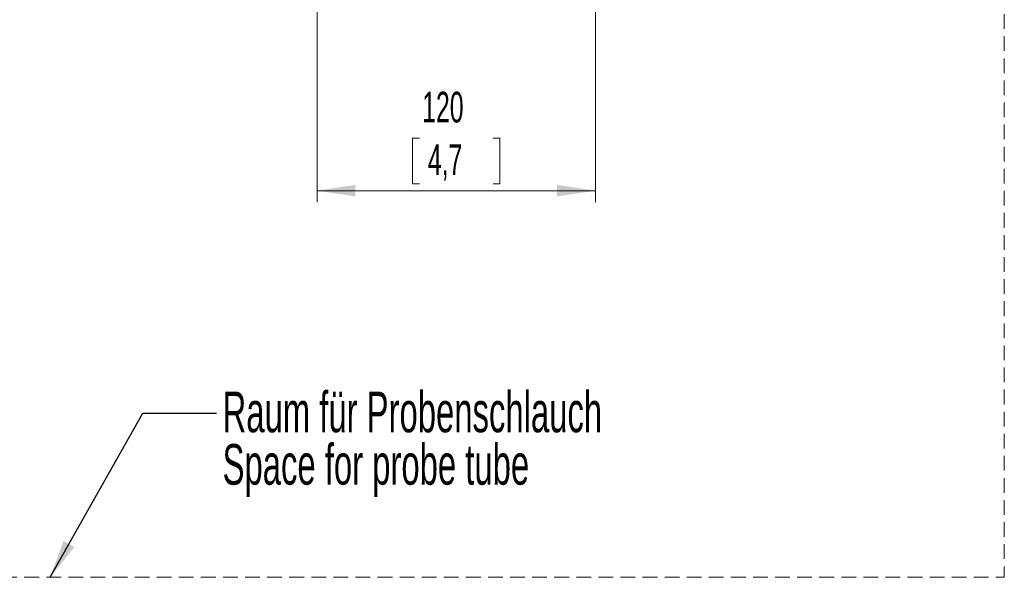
# Model space of a CAD drawing. Header units: millimetres. Extents: x 0 to 594, y 0 to 420.
# Tile 68 of 75: x 429 to 514, y 171 to 219. Entities that reach past the tile are written whole.
import ezdxf

# ---------------------------------------------------------------- set-up
doc = ezdxf.new("R2010")
doc.units = ezdxf.units.MM
doc.linetypes.add('HIDDEN', pattern=[1.905, 1.27, -0.635])
doc.styles.add('SLDTEXTSTYLE1', font='TXT', dxfattribs={"width": 0.605})
doc.dimstyles.new('SLDDIMSTYLE0', dxfattribs={"dimtxt": 2.568319, "dimasz": 3.3, "dimexe": 0, "dimexo": 0.0625, "dimgap": 0.64208, "dimtad": 1, "dimdec": 1, "dimlfac": 5, "dimrnd": 1e-09, "dimzin": 12, "dimdsep": 46, "dimtxsty": 'SLDTEXTSTYLE1', "dimsah": 1, "dimcen": 0.09, "dimadec": 0, "dimazin": 3, "dimtfac": 1, "dimtdec": 1, "dimtofl": 0, "dimtmove": 0, "dimatfit": 3, "dimfxl": 0, "dimfrac": 2, "dimtolj": 1, "dimtzin": 12, "dimarcsym": 0})
doc.dimstyles.new('SLDDIMSTYLE2', dxfattribs={"dimtxt": 0.18, "dimasz": 3.3, "dimexe": 0, "dimexo": 0.0625, "dimgap": 0, "dimtad": 0, "dimtih": 1, "dimtoh": 1, "dimdec": 0, "dimrnd": 1e-09, "dimzin": 0, "dimdsep": 46, "dimtxsty": 'Standard', "dimsah": 1, "dimcen": 0.09, "dimadec": 0, "dimazin": 0, "dimtfac": 3.3, "dimtdec": 0, "dimtofl": 0, "dimtmove": 0, "dimatfit": 3, "dimfxl": 0, "dimfrac": 2, "dimtolj": 1, "dimtzin": 0, "dimarcsym": 0})

# ---------------------------------------------------------------- blocks, each defined once
blk = doc.blocks.new('_D_3')
at = {"color": 7, "linetype": 'Continuous', "lineweight": 0}
for p, q in [((455.043, 220.104), (455.043, 203.104)), ((479.043, 220.104), (479.043, 203.104)), ((463.859, 208.636), (463.271, 208.636)), ((463.271, 208.636), (463.271, 204.692)), ((470.228, 208.636), (470.816, 208.636)), ((470.816, 208.636), (470.816, 204.692)), ((455.043, 204.104), (479.043, 204.104)), ((463.271, 204.692), (463.859, 204.692)), ((470.816, 204.692), (470.228, 204.692))]:
    blk.add_line(p, q, dxfattribs=at)
for points in [[(455.043, 204.104), (458.343, 203.604), (458.343, 204.604)], [(479.043, 204.104), (475.743, 204.604), (475.743, 203.604)]]:
    blk.add_solid(points, dxfattribs=at)
at = {"color": 7, "linetype": 'Continuous', "lineweight": 0, "char_height": 2.6458, "attachment_point": 1, "style": 'SLDTEXTSTYLE1'}
for s, insert in [('120', (464.104, 212.635)), ('4,7', (464.594, 208.103))]:
    blk.add_mtext(s, dxfattribs=dict(at, insert=insert))
blk = doc.blocks.new('SW_NOTE_9')
at = {"color": 0, "linetype": 'Continuous', "lineweight": 0, "char_height": 3.5, "attachment_point": 1, "style": 'SLDTEXTSTYLE1'}
for s, insert in [('Raum für Probenschlauch', (0.516, 1.845)), ('Space for probe tube', (0.516, -2.676))]:
    blk.add_mtext(s, dxfattribs=dict(at, insert=insert))

msp = doc.modelspace()

# ---------------------------------------------------------------- linework, layer by layer
at = {"color": 7, "linetype": 'HIDDEN', "lineweight": 0}
for p in [(514.32, 230.757), (420.256, 170.757)]:
    msp.add_line(p, (514.32, 170.757), dxfattribs=at)

# ---------------------------------------------------------------- block references
at = {"color": 7, "linetype": 'Continuous', "lineweight": 0}
msp.add_blockref('SW_NOTE_9', (446.371, 184.924), dxfattribs=at)

# ---------------------------------------------------------------- dimensions: what is measured, and where the dimension line sits
dim = msp.add_linear_dim(base=(479.043, 204.104), p1=(455.043, 220.104), p2=(479.043, 220.104), dimstyle='SLDDIMSTYLE0', dxfattribs=at)
dim.commit()
dim.dimension.update_dxf_attribs({"geometry": '_D_3', "text_midpoint": (467.043, 204.104), "dimtype": 160})

# ---------------------------------------------------------------- leaders
msp.add_leader([(432.011, 170.757), (440.021, 184.924), (446.371, 184.924)], dimstyle='SLDDIMSTYLE2', dxfattribs=at)

doc.saveas('drawing.dxf')
